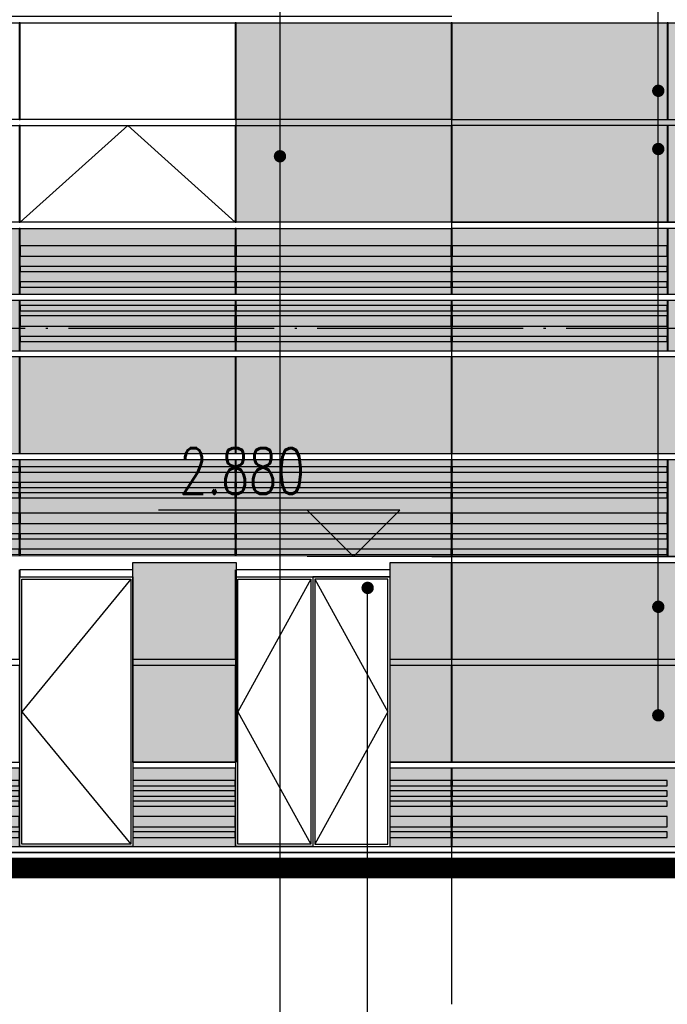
# Model space of a CAD drawing. Header units: millimetres. Extents: x 708158 to 1984082, y -168213 to -53.
# Tile 138 of 220: x 994141 to 1000436, y -87433 to -77857. Entities that reach past the tile are written whole.
import ezdxf

# ---------------------------------------------------------------- set-up
doc = ezdxf.new("R2010")
doc.units = ezdxf.units.MM
doc.header["$LTSCALE"] = 1000
doc.set_wipeout_variables(frame=1)
doc.linetypes.add('DOTE', pattern=[2.42, 2, -0.2, 0.02, -0.2])
doc.layers.get('0').update_dxf_attribs({"color": 8})
for name, color, linetype in [('A-AXIS', 1, 'DOTE'), ('A-看线', 63, 'Continuous'), ('DIM_ELEV', 3, 'Continuous'), ('DIM_LEAD', 3, 'Continuous'), ('DOTE', 1, 'DOTE'), ('PUB_TEXT', 7, 'Continuous'), ('SPACE_HATCH', 9, 'Continuous'), ('WINDOW', 4, 'Continuous'), ('立面加粗', 5, 'Continuous'), ('立面填充线2 穿孔板', 105, 'Continuous'), ('立面窗户线', 21, 'Continuous')]:
    doc.layers.add(name, color=color, linetype=linetype)
doc.styles.add('_TCH_DIM', font='SIMPLEX', dxfattribs={"bigfont": 'GBCBIG'})

# ---------------------------------------------------------------- blocks, each defined once
blk = doc.blocks.new('A$C354F61B6')
at = {"layer": 'A-看线'}
for points in [[(0, 0), (2090, 0), (2090, -50), (0, -50)], [(2100, 0), (4190, 0), (4190, -50), (2100, -50)], [(4200, 0), (6290, 0), (6290, -50), (4200, -50)], [(6300, 0), (8390, 0), (8390, -50), (6300, -50)], [(0, -100), (2090, -100), (2090, -150), (0, -150)], [(2100, -100), (4190, -100), (4190, -150), (2100, -150)], [(4200, -100), (6290, -100), (6290, -150), (4200, -150)], [(6300, -100), (8390, -100), (8390, -150), (6300, -150)], [(0, -200), (2090, -200), (2090, -250), (0, -250)], [(2100, -200), (4190, -200), (4190, -250), (2100, -250)], [(4200, -200), (6290, -200), (6290, -250), (4200, -250)], [(6300, -200), (8390, -200), (8390, -250), (6300, -250)], [(0, -350), (2090, -350), (2090, -450), (0, -450)], [(2100, -350), (4190, -350), (4190, -450), (2100, -450)], [(4200, -350), (6290, -350), (6290, -450), (4200, -450)], [(6300, -350), (8390, -350), (8390, -450), (6300, -450)], [(0, -500), (2090, -500), (2090, -555), (0, -555)], [(2100, -500), (4190, -500), (4190, -555), (2100, -555)], [(4200, -500), (6290, -500), (6290, -555), (4200, -555)], [(6300, -500), (8390, -500), (8390, -555), (6300, -555)]]:
    blk.add_lwpolyline(points, close=True, dxfattribs=at)
at = {"layer": 'WINDOW'}
for points in [[(2090, 120), (2100, 120), (2100, -640), (2090, -640)], [(4190, 120), (4200, 120), (4200, -640), (4190, -640)], [(6290, 120), (6300, 120), (6300, -640), (6290, -640)], [(8390, 120), (8400, 120), (8400, -640), (8390, -640)]]:
    blk.add_lwpolyline(points, close=True, dxfattribs=at)
blk = doc.blocks.new('A$C48FF79B3')
at = {"layer": 'A-看线'}
for points in [[(0, -70), (2090, -70), (2090, -120), (0, -120)], [(2100, -70), (4190, -70), (4190, -120), (2100, -120)], [(4200, -70), (6290, -70), (6290, -120), (4200, -120)], [(6300, -70), (8390, -70), (8390, -120), (6300, -120)], [(0, -220), (2090, -220), (2090, -270), (0, -270)], [(2100, -220), (4190, -220), (4190, -270), (2100, -270)], [(4200, -220), (6290, -220), (6290, -270), (4200, -270)], [(6300, -220), (8390, -220), (8390, -270), (6300, -270)], [(0, -320), (2090, -320), (2090, -370), (0, -370)], [(2100, -320), (4190, -320), (4190, -370), (2100, -370)], [(4200, -320), (6290, -320), (6290, -370), (4200, -370)], [(6300, -320), (8390, -320), (8390, -370), (6300, -370)], [(0, -520), (2090, -520), (2090, -620), (0, -620)], [(2100, -520), (4190, -520), (4190, -620), (2100, -620)], [(4200, -520), (6290, -520), (6290, -620), (4200, -620)], [(6300, -520), (8390, -520), (8390, -620), (6300, -620)], [(0, -720), (2090, -720), (2090, -770), (0, -770)], [(2100, -720), (4190, -720), (4190, -770), (2100, -770)], [(4200, -720), (6290, -720), (6290, -770), (4200, -770)], [(6300, -720), (8390, -720), (8390, -770), (6300, -770)], [(0, -870), (2090, -870), (2090, -920), (0, -920)], [(2100, -870), (4190, -870), (4190, -920), (2100, -920)], [(4200, -870), (6290, -870), (6290, -920), (4200, -920)], [(6300, -870), (8390, -870), (8390, -920), (6300, -920)]]:
    blk.add_lwpolyline(points, close=True, dxfattribs=at)
at = {"layer": 'WINDOW'}
for points in [[(2090, 0), (2100, 0), (2100, -940), (2090, -940)], [(4190, 0), (4200, 0), (4200, -940), (4190, -940)], [(6290, 0), (6300, 0), (6300, -940), (6290, -940)], [(8390, 0), (8400, 0), (8400, -940), (8390, -940)]]:
    blk.add_lwpolyline(points, close=True, dxfattribs=at)
blk = doc.blocks.new('A$C22792A80')
at = {"layer": '立面填充线2 穿孔板'}
for points in [[(29728.2, 270), (5, 270), (5, -220), (29728.2, -220)], [(29738.2, -280), (5, -280), (5, -1220), (29738.2, -1220)], [(29728.2, -1280), (5, -1280), (5, -2220), (29728.2, -2220)], [(29733.2, -4280), (10, -4280), (10, -5040), (29733.2, -5040)]]:
    blk.add_hatch(color=256, dxfattribs=at).paths.add_polyline_path(points)
at = {"layer": 'A-看线'}
for points in [[(29728.2, 270), (5, 270), (5, -220), (29728.2, -220)], [(15928.2, 220), (13838.2, 220), (13838.2, 170), (15928.2, 170)], [(18028.2, 220), (15938.2, 220), (15938.2, 170), (18028.2, 170)], [(20128.2, 220), (18038.2, 220), (18038.2, 170), (20128.2, 170)], [(15928.2, 120), (13838.2, 120), (13838.2, 20), (15928.2, 20)], [(18028.2, 120), (15938.2, 120), (15938.2, 20), (18028.2, 20)], [(20128.2, 120), (18038.2, 120), (18038.2, 20), (20128.2, 20)], [(15928.2, -80), (13838.2, -80), (13838.2, -130), (15928.2, -130)], [(18028.2, -80), (15938.2, -80), (15938.2, -130), (18028.2, -130)], [(20128.2, -80), (18038.2, -80), (18038.2, -130), (20128.2, -130)], [(29728.2, -1280), (5, -1280), (5, -2220), (29728.2, -2220)]]:
    blk.add_lwpolyline(points, close=True, dxfattribs=at)
at = {"layer": 'WINDOW'}
for points in [[(13838.2, 270), (13828.2, 270), (13828.2, -220), (13838.2, -220)], [(15938.2, 270), (15928.2, 270), (15928.2, -220), (15938.2, -220)], [(18038.2, 270), (18028.2, 270), (18028.2, -220), (18038.2, -220)], [(20138.2, 270), (20128.2, 270), (20128.2, -220), (20138.2, -220)], [(13838.2, -280), (13828.2, -280), (13828.2, -1220), (13838.2, -1220)], [(15938.2, -280), (15928.2, -280), (15928.2, -1220), (15938.2, -1220)], [(18038.2, -280), (18028.2, -280), (18028.2, -1220), (18038.2, -1220)], [(20138.2, -1280), (20128.2, -1280), (20128.2, -2220), (20138.2, -2220)], [(13838.2, -2280), (13828.2, -2280), (13828.2, -3220), (13838.2, -3220)], [(15938.2, -2280), (15928.2, -2280), (15928.2, -3220), (15938.2, -3220)], [(18038.2, -2280), (18028.2, -2280), (18028.2, -3220), (18038.2, -3220)], [(13838.2, -3280), (13828.2, -3280), (13828.2, -4220), (13838.2, -4220)], [(15938.2, -3280), (15928.2, -3280), (15928.2, -4220), (15938.2, -4220)], [(18038.2, -3280), (18028.2, -3280), (18028.2, -4220), (18038.2, -4220)]]:
    blk.add_lwpolyline(points, close=True, dxfattribs=at)
at = {"layer": '立面窗户线'}
for points in [[(18033.2, 270), (0, 270), (-90, 270), (-90, 330), (0, 330), (18033.2, 330), (29733.2, 330), (29823.2, 330), (29823.2, 270), (29733.2, 270)], [(18033.2, -5100), (6338.2, -5100), (6038.2, -5100), (6038.2, -5070), (6308.2, -5040), (6338.2, -5040), (18033.2, -5040), (29733.2, -5040), (29763.2, -5040), (30033.2, -5070), (30033.2, -5100), (29733.2, -5100)]]:
    blk.add_lwpolyline(points, close=True, dxfattribs=at)
for points in [[(18033.2, 330), (27053.3, 330), (27143.3, 330), (27143.3, 270), (27053.3, 270), (18033.2, 270)], [(18033.2, -280), (0, -280), (-300, -280), (-300, -250), (-30, -220), (0, -220), (18033.2, -220), (27053.3, -220), (27083.3, -220), (27353.3, -250), (27353.3, -280), (27053.3, -280), (18033.2, -280)], [(18033.2, -1280), (0, -1280), (-300, -1280), (-300, -1250), (-30, -1220), (0, -1220), (18033.2, -1220), (27053.3, -1220), (27083.3, -1220), (27353.3, -1250), (27353.3, -1280), (27053.3, -1280), (18033.2, -1280)], [(18033.2, -2280), (27053.3, -2280), (27143.3, -2280), (27143.3, -2220), (27053.3, -2220), (18033.2, -2220), (0, -2220), (-90, -2220), (-90, -2280), (0, -2280), (18033.2, -2280)], [(18033.2, -3280), (0, -3280), (-300, -3280), (-300, -3250), (-30, -3220), (0, -3220), (18033.2, -3220), (27053.3, -3220), (27083.3, -3220), (27353.3, -3250), (27353.3, -3280), (27053.3, -3280), (18033.2, -3280)], [(18033.2, -4280), (0, -4280), (-300, -4280), (-300, -4250), (-30, -4220), (0, -4220), (18033.2, -4220), (27053.3, -4220), (27083.3, -4220), (27353.3, -4250), (27353.3, -4280), (27053.3, -4280), (18033.2, -4280)]]:
    blk.add_lwpolyline(points, dxfattribs=at)
at = {"layer": 'A-看线', "xscale": -1}
blk.add_blockref('A$C354F61B6', (20128.2, -4400), dxfattribs=at)
at = {"layer": 'WINDOW', "xscale": -1}
blk.add_blockref('A$C48FF79B3', (20128.2, -1280), dxfattribs=at)
for points in [[(13438.2, -2220), (17838.2, -2220), (17838.2, -2350), (13438.2, -2350)], [(13833.2, -2420), (14933.2, -2420), (14933.2, -5040), (13833.2, -5040)], [(15933.2, -2420), (17433.2, -2420), (17433.2, -5040), (15933.2, -5040)]]:
    blk.add_wipeout(points).dxf.layer = 'WINDOW'
for p, q in [((13833.2, -2420), (14933.2, -2420)), ((14933.2, -2420), (14933.2, -2420)), ((15933.2, -2420), (17433.2, -2420)), ((16683.2, -2420), (16683.2, -2420))]:
    blk.add_line(p, q)
at = {"layer": 'WINDOW'}
for points in [[(13833.2, -2420), (14933.2, -2420), (14933.2, -2349.6), (13833.2, -2350)], [(15933.2, -2420), (17433.2, -2420), (17433.2, -2350), (15933.2, -2350)], [(13833.2, -2420), (14933.2, -2420), (14933.2, -5040), (13833.2, -5040)], [(13853.2, -2440), (14913.2, -2440), (14913.2, -5020), (13853.2, -5020)], [(15933.2, -2420), (16683.2, -2420), (16683.2, -5040), (15933.2, -5040)], [(15953.2, -2440), (16663.2, -2440), (16663.2, -5020), (15953.2, -5020)], [(17433.2, -2420), (16683.2, -2420), (16683.2, -5040), (17433.2, -5040)], [(17413.2, -2440), (16703.2, -2440), (16703.2, -5020), (17413.2, -5020)]]:
    blk.add_lwpolyline(points, close=True, dxfattribs=at)
for points in [[(14913.2, -2440), (13853.2, -3730), (14913.2, -5020)], [(16663.2, -2440), (15953.2, -3730), (16663.2, -5020)], [(16703.2, -2440), (17413.2, -3730), (16703.2, -5020)]]:
    blk.add_lwpolyline(points, dxfattribs=at)
blk = doc.blocks.new('A$C674F02E4')
at = {"layer": 'A-看线'}
for points in [[(15928.2, -4000), (13838.2, -4000), (13838.2, -4100), (15928.2, -4100)], [(18028.2, -4000), (15938.2, -4000), (15938.2, -4100), (18028.2, -4100)], [(20128.2, -4000), (18038.2, -4000), (18038.2, -4100), (20128.2, -4100)], [(15928.2, -4200), (13838.2, -4200), (13838.2, -4250), (15928.2, -4250)], [(18028.2, -4200), (15938.2, -4200), (15938.2, -4250), (18028.2, -4250)], [(20128.2, -4200), (18038.2, -4200), (18038.2, -4250), (20128.2, -4250)]]:
    blk.add_lwpolyline(points, close=True, dxfattribs=at)
at = {"layer": 'WINDOW'}
for points in [[(13838.2, -1830), (13828.2, -1830), (13828.2, -2770), (13838.2, -2770)], [(15938.2, -1830), (15928.2, -1830), (15928.2, -2770), (15938.2, -2770)], [(18038.2, -1830), (18028.2, -1830), (18028.2, -2770), (18038.2, -2770)], [(20138.2, -1830), (20128.2, -1830), (20128.2, -2770), (20138.2, -2770)], [(13838.2, -2830), (13828.2, -2830), (13828.2, -3770), (13838.2, -3770)], [(15938.2, -2830), (15928.2, -2830), (15928.2, -3770), (15938.2, -3770)], [(18038.2, -2830), (18028.2, -2830), (18028.2, -3770), (18038.2, -3770)], [(20138.2, -2830), (20128.2, -2830), (20128.2, -3770), (20138.2, -3770)]]:
    blk.add_lwpolyline(points, close=True, dxfattribs=at)
blk.add_lwpolyline([(13838.2, -3770), (14883.2, -2830), (15928.2, -3770)], dxfattribs=at)
at = {"layer": '立面窗户线'}
for points in [[(18033.2, -1770), (0, -1770), (-90, -1770), (-90, -1830), (0, -1830), (18033.2, -1830)], [(18033.2, -2770), (0, -2770), (-30, -2770), (-300, -2800), (-300, -2830), (0, -2830), (18033.2, -2830)], [(18033.2, -2770), (27053.3, -2770), (27083.3, -2770), (27353.3, -2800), (27353.3, -2830), (27053.3, -2830), (18033.2, -2830)], [(18033.2, -3770), (0, -3770), (-30, -3770), (-300, -3800), (-300, -3830), (0, -3830), (18033.2, -3830)], [(18033.2, -3770), (27053.3, -3770), (27083.3, -3770), (27353.3, -3800), (27353.3, -3830), (27053.3, -3830), (18033.2, -3830)]]:
    blk.add_lwpolyline(points, dxfattribs=at)
blk = doc.blocks.new('A$Cd145f3bf')
at = {"layer": 'SPACE_HATCH'}
h = blk.add_hatch(color=256, dxfattribs=at)
h.dxf.hatch_style = 1
h.paths.add_polyline_path([(6300, 0), (17420.1, 0), (17420.1, -1940), (6300, -1940)])
blk.add_lwpolyline([(6300, 0), (17420.1, 0), (17420.1, -1940), (6300, -1940)], close=True, dxfattribs=at)
blk = doc.blocks.new('fds')
at = {"layer": 'SPACE_HATCH'}
h = blk.add_hatch(color=256, dxfattribs=at)
h.dxf.hatch_style = 1
h.paths.add_polyline_path([(995240.9, -83136.7), (996245.9, -83136.7), (996245.9, -85076.7), (995240.9, -85076.7)])
h = blk.add_hatch(color=256, dxfattribs=at)
h.dxf.hatch_style = 1
h.paths.add_polyline_path([(997740.9, -83136.7), (1007366, -83136.7), (1007366, -85076.7), (997740.9, -85076.7)])
for points in [[(995240.9, -83136.7), (996245.9, -83136.7), (996245.9, -85076.7), (995240.9, -85076.7)], [(997740.9, -83136.7), (1007366, -83136.7), (1007366, -85076.7), (997740.9, -85076.7)]]:
    blk.add_lwpolyline(points, close=True, dxfattribs=at)

msp = doc.modelspace()

# ---------------------------------------------------------------- hatches: boundary and pattern name
at = {"layer": '立面填充线2 穿孔板'}
msp.add_hatch(color=256, dxfattribs=at).paths.add_polyline_path([(1010035.9, -79886.7), (980312.7, -79886.7), (980312.7, -80526.7), (1010035.9, -80526.7)])

# ---------------------------------------------------------------- linework, layer by layer
at = {"layer": 'A-AXIS'}
for p, q in [((975254, -80856.7), (1017240.9, -80856.7)), ((975254, -85956.7), (1017240.9, -85956.7)), ((975254, -86106.7), (1017240.9, -86106.7))]:
    msp.add_line(p, q, dxfattribs=at)
at = {"layer": 'A-看线'}
msp.add_lwpolyline([(998340.9, -80526.7), (1010035.9, -80526.7), (1010035.9, -79886.7), (998340.9, -79886.7)], dxfattribs=at)
for points in [[(996235.9, -80256.7), (994145.9, -80256.7), (994145.9, -80306.7), (996235.9, -80306.7)], [(998335.9, -80256.7), (996245.9, -80256.7), (996245.9, -80306.7), (998335.9, -80306.7)], [(1000435.9, -80256.7), (998345.9, -80256.7), (998345.9, -80306.7), (1000435.9, -80306.7)], [(996235.9, -80406.7), (994145.9, -80406.7), (994145.9, -80456.7), (996235.9, -80456.7)], [(998335.9, -80406.7), (996245.9, -80406.7), (996245.9, -80456.7), (998335.9, -80456.7)], [(1000435.9, -80406.7), (998345.9, -80406.7), (998345.9, -80456.7), (1000435.9, -80456.7)]]:
    msp.add_lwpolyline(points, close=True, dxfattribs=at)
at = {"layer": 'DIM_LEAD'}
for p in [(1000348.2, -78548.2), (1000348.2, -79114.5)]:
    msp.add_line(p, (1000348.2, -32009.6), dxfattribs=at)
at = {"layer": 'DIM_LEAD', "const_width": 60}
for points in [[(1000348.2, -78578.2, 1), (1000348.2, -78518.2, 1)], [(1000348.2, -79144.5, 1), (1000348.2, -79084.5, 1)], [(996670.9, -79155, 1), (996670.9, -79215, 1)], [(996670.9, -79155, 1), (996670.9, -79215, 1)]]:
    msp.add_lwpolyline(points, format="xyb", close=True, dxfattribs=at)
at = {"layer": 'WINDOW'}
msp.add_lwpolyline([(1000445.9, -79886.7), (1000435.9, -79886.7), (1000435.9, -80526.7), (1000445.9, -80526.7)], close=True, dxfattribs=at)
at = {"layer": '立面加粗', "const_width": 200}
msp.add_lwpolyline([(976204.9, -86106.7), (1076568.2, -86106.7)], dxfattribs=at)

# ---------------------------------------------------------------- block references
at = {"layer": 'SPACE_HATCH'}
msp.add_blockref('A$Cd145f3bf', (989945.9, -77886.7), dxfattribs=at)
at = {"layer": 'WINDOW'}
msp.add_blockref('A$C674F02E4', (980307.7, -76056.7), dxfattribs=at)

# ---------------------------------------------------------------- next in the draw order: block references
msp.add_blockref('A$C22792A80', (980307.7, -80856.7), dxfattribs=at)

# ---------------------------------------------------------------- next in the draw order: linework, layer by layer
at = {"layer": 'DIM_ELEV'}
for p, q in [((997836.1, -82626.7), (995488.6, -82626.7)), ((997386.1, -83076.7), (996936.1, -82626.7)), ((997386.1, -83076.7), (997836.1, -82626.7)), ((998436.1, -83076.7), (996936.1, -83076.7))]:
    msp.add_line(p, q, dxfattribs=at)
at = {"layer": 'DIM_LEAD'}
for p, q in [((1000348.2, -84621.9), (1000348.2, -32009.6)), ((1000348.2, -83566.5), (1000348.2, -32009.6)), ((1000348.2, -84621.9), (1000348.2, -32009.6)), ((996670.9, -44836.7), (996670.9, -97371.1)), ((996670.9, -49036.7), (996670.9, -97371.1)), ((996670.9, -53236.7), (996670.9, -97371.1)), ((996670.9, -57436.7), (996670.9, -97371.1)), ((996670.9, -61636.7), (996670.9, -97371.1)), ((996670.9, -66083.4), (996670.9, -97371.1)), ((996670.9, -69336.7), (996670.9, -97371.1)), ((996670.9, -70321.9), (996670.9, -97371.1)), ((996670.9, -74506.9), (996670.9, -97371.1)), ((996670.9, -79185), (996670.9, -97371.1)), ((996670.9, -79185), (996670.9, -97371.1))]:
    msp.add_line(p, q, dxfattribs=at)
at = {"layer": 'DIM_LEAD', "const_width": 60}
for points in [[(997523.1, -83412.7, 1), (997523.1, -83352.7, 1)], [(1000348.2, -83596.5, 1), (1000348.2, -83536.5, 1)], [(1000348.2, -84651.9, 1), (1000348.2, -84591.9, 1)], [(1000348.2, -84651.9, 1), (1000348.2, -84591.9, 1)]]:
    msp.add_lwpolyline(points, format="xyb", close=True, dxfattribs=at)
at = {"layer": 'DIM_LEAD'}
msp.add_lwpolyline([(1001650.3, -92977), (997523.1, -92977), (997523.1, -83382.7)], dxfattribs=at)
at = {"layer": 'DOTE'}
msp.add_line((998340.9, -87432.6), (998340.9, -34970.2), dxfattribs=at)
at = {"layer": 'WINDOW'}
for points in [[(994145.9, -79886.7), (994135.9, -79886.7), (994135.9, -80526.7), (994145.9, -80526.7)], [(996245.9, -79886.7), (996235.9, -79886.7), (996235.9, -80526.7), (996245.9, -80526.7)], [(998345.9, -79886.7), (998335.9, -79886.7), (998335.9, -80526.7), (998345.9, -80526.7)]]:
    msp.add_lwpolyline(points, close=True, dxfattribs=at)
at = {"layer": '立面窗户线'}
msp.add_lwpolyline([(980307.7, -85956.7), (1010340.9, -85956.7), (1010340.9, -86106.7), (980307.7, -86106.7)], close=True, dxfattribs=at)

# ---------------------------------------------------------------- next in the draw order: block references
at = {"layer": 'WINDOW'}
msp.add_blockref('fds', (0, 0), dxfattribs=at)

# ---------------------------------------------------------------- next in the draw order: texts
at = {"layer": 'PUB_TEXT', "style": '_TCH_DIM', "width": 0.705882}
msp.add_text('2.880', height=446.25, dxfattribs=at).set_placement((995695.6, -82469.2))

doc.saveas('drawing.dxf')
